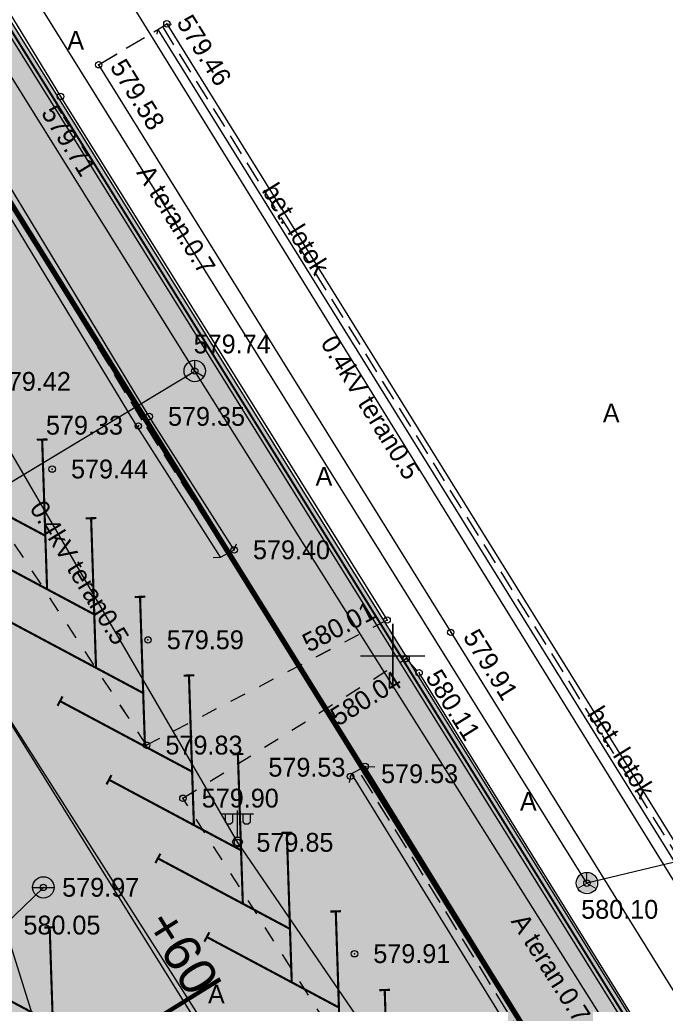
# Model space of a CAD drawing. Header units: metres. Extents: x 733306 to 734033, y 4473325 to 4475372.
# Tile 22 of 27: x 733883 to 733913, y 4475034 to 4475080. Entities that reach past the tile are written whole.
import ezdxf
from ezdxf.enums import TextEntityAlignment as Align

# ---------------------------------------------------------------- set-up
doc = ezdxf.new("R2010")
doc.units = ezdxf.units.M
doc.header["$LTSCALE"] = 0.5
doc.header["$MEASUREMENT"] = 0
doc.header["$PDMODE"] = 32
doc.header["$PDSIZE"] = 0.3
for name, pattern in [('Д_ТРОТ_ТРУБА', [3, 1.5, -1.5]), ('ДОРОГИ_СТРОЯЩ', [9, 8, -1]), ('ЗД_СТР_РАЗВ', [3, 2, -1]), ('невидимая2', [0.1875, 0.125, -0.0625])]:
    doc.linetypes.add(name, pattern=pattern)
for name, color, linetype in [('(001) Setka', 92, 'Continuous'), ('(001) Сетка', 92, 'Continuous'), ('(007) Здания', 7, 'Continuous'), ('(011) Quduqlar', 7, 'Continuous'), ('(014) Водопровод', 5, 'ИК_Водопровод -------в--------'), ('(016) Кабель', 1, 'Continuous'), ('(019) Связь', 3, 'ИК_КАБ_СВЯЗИ'), ('(022) Возд. Линии', 7, 'Continuous'), ("(025) Yo'llar", 7, 'Continuous'), ('(025) Дорога', 7, 'Continuous'), ('(027) Gidrografiya', 7, 'Continuous'), ('(040) Devor', 7, 'Continuous'), ('Трассы.Километры и пикеты', 7, 'Continuous')]:
    doc.layers.add(name, color=color, linetype=linetype)
doc.styles.add('Arial_00010', font='arial.ttf', dxfattribs={"height": 0.2})
doc.styles.add('BM-431', font='txt')
doc.styles.add('D-431', font='txt')
doc.styles.add('S', font='txtwr', dxfattribs={"oblique": 15})
doc.linetypes.add('ИК_Водопровод -------в--------', pattern='A,9,-0.6,["В",Standard,S=1.2,R=0,X=0,Y=-0.6],-1.2', length=10.8)
doc.linetypes.add('ИК_КАБ_СВЯЗИ', pattern='A,4,["o",Standard,S=0.5,R=0,X=0,Y=-0.125],4,-2', length=10)
doc.linetypes.add('ИК_Э_КАБ_НН', pattern='A,8,-2,["<",Standard,S=1,R=0,X=0,Y=-0.5],8,[">",Standard,S=1,R=0,X=-0.5,Y=-0.5],-2', length=20)
doc.linetypes.add('ОГРАДА_М_1М', pattern='A,2.5,["о",Standard,S=1,R=0,X=0,Y=-0.35],0.5,["0",Standard,S=0.5,R=0,X=-0.3,Y=-0.25],2.5', length=5.5)
doc.linetypes.add('ограждение2', pattern='A,0.25,-0.1,[132,ltypeshp.shx,S=0.1,R=0,X=-0.1,Y=0],-0.1,1', length=1.45)
pattern_1 = [(45, (2188.95611, 1349.47853), (0.0662912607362, 0.243067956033), [0.3125, -0.0625, 0, -0.0625])]

# ---------------------------------------------------------------- blocks, each defined once
blk = doc.blocks.new('117_2_I')
h = blk.add_hatch(color=255)
h.paths.add_polyline_path([(-0.1, 0.894, 0.381966), (-0.9, 0, 0.103431), (-0.825, -0.361), (-0.1, 0.058)])
h.paths.add_polyline_path([(0, -0.115), (-0.725, -0.534, 0.505362), (0.725, -0.534)])
h.paths.add_polyline_path([(0.1, 0.894), (0.1, 0.058), (0.825, -0.361, 0.103431), (0.9, 0, 0.381966)])
at = {"color": 7}
for points in [[(-0.866, -0.5), (0, 0), (0, 1)], [(0, 0), (0.866, -0.5)]]:
    blk.add_lwpolyline(points, dxfattribs=at)
blk.add_circle((0, 0), 1, dxfattribs=at)
blk = doc.blocks.new('U1104')
for p, q in [((0.026923, 0.425801), (0.026923, 2.925801)), ((-1.473077, 2.625801), (1.526923, 2.625801)), ((-1.123077, 2.625801), (-1.123077, 1.875801)), ((-1.123077, 1.875801), (-0.973077, 1.675801)), ((-0.623077, 1.675801), (-0.423077, 1.875801)), ((-0.423077, 1.875801), (-0.423077, 2.625801)), ((0.526923, 2.625801), (0.526923, 1.875801)), ((0.526923, 1.875801), (0.676923, 1.675801)), ((1.026923, 1.675801), (1.226923, 1.875801)), ((1.226923, 1.875801), (1.226923, 2.625801)), ((-0.973077, 1.675801), (-0.623077, 1.675801)), ((0.676923, 1.675801), (1.026923, 1.675801))]:
    blk.add_line(p, q)
blk.add_lwpolyline([(0.526923, -0.007212), (0.276923, 0.425801), (-0.223077, 0.425801), (-0.473077, -0.007212), (-0.223077, -0.440225), (0.276923, -0.440225)], close=True)
at = {"color": 4, "style": 'S', "oblique": 15}
blk.add_attdef('Z', (1.020656, -1.366005), '', height=2, dxfattribs=at)
blk = doc.blocks.new('117_2_A')
h = blk.add_hatch(color=255)
h.paths.add_polyline_path([(-0.894, 0.1), (0.894, 0.1, 0.894427)])
h.paths.add_polyline_path([(0.894, -0.1), (-0.894, -0.1, 0.894427)])
at = {"color": 7}
blk.add_lwpolyline([(-1, 0), (1, 0)], dxfattribs=at)
blk.add_circle((0, 0), 1, dxfattribs=at)
blk = doc.blocks.new('Setka')
at = {"layer": '(001) Сетка'}
for p, q in [((0, 1.5), (0, -1.5)), ((-1.5, 0), (1.5, 0))]:
    blk.add_line(p, q, dxfattribs=at)
blk = doc.blocks.new('dsfgfdgfdg')
at = {"layer": '(007) Здания', "color": 8, "lineweight": 30, "true_color": 0x828282}
for points in [[(732166.025, 4473701.412), (732165.852, 4473701.551), (732165.861, 4473702.051), (732165.991, 4473702.227)], [(732187.991, 4473690.305), (732188.156, 4473690.591), (732188.222, 4473691.317), (732188.047, 4473691.56)], [(732200.281, 4473689.927), (732199.976, 4473690.24), (732200.052, 4473690.956), (732200.314, 4473691.322)]]:
    blk.add_lwpolyline(points, dxfattribs=at)
at = {"layer": '(007) Здания', "color": 8, "true_color": 0x828282}
for points, elevation in [([(732165.861, 4473702.051), (732221.838, 4473700.963), (732235.571, 4473700.765)], 579.459), ([(732165.852, 4473701.551), (732221.829, 4473700.463), (732235.563, 4473700.265)], 579.459), ([(732188.222, 4473691.317), (732180.825, 4473691.376), (732143.513, 4473692.504)], 579.396), ([(732188.156, 4473690.591), (732180.76, 4473690.649), (732143.497, 4473691.776)], 578.996), ([(732235.821, 4473690.162), (732200.052, 4473690.956)], 579.937), ([(732235.745, 4473689.446), (732199.976, 4473690.24)], 579.957)]:
    blk.add_lwpolyline(points, dxfattribs=dict(at, elevation=elevation))
at = {"layer": '(007) Здания', "color": 8, "linetype": 'ЗД_СТР_РАЗВ', "true_color": 0x828282}
for points, elevation in [([(732165.857, 4473701.801), (732221.833, 4473700.713), (732235.567, 4473700.515)], 579.459), ([(732188.189, 4473690.954), (732180.793, 4473691.012), (732143.53, 4473692.139)], 578.996), ([(732235.783, 4473689.804), (732200.014, 4473690.598)], 579.937)]:
    blk.add_lwpolyline(points, dxfattribs=dict(at, elevation=elevation))
at = {"layer": '(007) Здания', "color": 8, "linetype": 'Continuous', "true_color": 0x828282}
for p in [(732165.861, 4473702.051, 579.459), (732165.736, 4473698.332, 579.583), (732196.955, 4473697.719, 579.915), (732210.261, 4473696.688, 580.101), (732166.011, 4473696.033, 579.706), (732194.858, 4473695.537, 580.013), (732197.743, 4473695.447, 580.111), (732196.856, 4473695.299, 580.036), (732180.197, 4473694.318, 579.738), (732180.825, 4473691.376, 579.353), (732188.222, 4473691.317, 579.396), (732200.052, 4473690.956, 579.533), (732180.923, 4473690.71, 579.333), (732200.065, 4473690.129, 579.529), (732180.427, 4473686.233, 579.443), (732207.129, 4473685.774, 579.914), (732189.564, 4473685.649, 579.588), (732199.791, 4473684.017, 579.849), (732196.667, 4473682.996, 579.898), (732193.663, 4473682.92, 579.833), (732196.62, 4473675.255, 579.965)]:
    blk.add_point(p, dxfattribs=at)
at = {"layer": '(014) Водопровод', "color": 8, "true_color": 0x828282}
blk.add_lwpolyline([(732209.308, 4473669.376), (732197.119, 4473672.774), (732196.62, 4473675.255)], dxfattribs=at)
at = {"layer": '(016) Кабель', "color": 8, "linetype": 'ИК_Э_КАБ_НН', "true_color": 0x828282}
for points in [[(732127.458, 4473701.076), (732162.461, 4473701.202), (732218.462, 4473700.014), (732246.647, 4473699.357), (732272.891, 4473699.155), (732300.015, 4473698.502), (732331.362, 4473702.109)], [(732130.787, 4473690.599), (732136.14, 4473690.023), (732150.367, 4473684.68), (732173.618, 4473685.257), (732199.791, 4473684.017), (732229.686, 4473684.78), (732247.852, 4473683.762), (732265.051, 4473683.732)]]:
    blk.add_lwpolyline(points, dxfattribs=at)
at = {"layer": '(019) Связь', "color": 8, "true_color": 0x828282}
for points in [[(732216.481, 4473714.278), (732210.261, 4473696.688), (732127.905, 4473698.129)], [(732327.348, 4473690.119), (732321.925, 4473691.317), (732297.45, 4473690.674), (732275.838, 4473689.279), (732229.877, 4473693.676), (732180.197, 4473694.318), (732128.055, 4473695.241)], [(732156.833, 4473600.361), (732168.947, 4473630.852), (732178.795, 4473649.582), (732180.197, 4473694.318)]]:
    blk.add_lwpolyline(points, dxfattribs=at)
at = {"layer": '(025) Дорога', "color": 8, "linetype": 'ЗД_СТР_РАЗВ', "true_color": 0x828282, "elevation": 579.583}
blk.add_lwpolyline([(732165.736, 4473698.332), (732165.852, 4473701.551)], dxfattribs=at)
at = {"layer": '(025) Дорога', "color": 8, "linetype": 'Д_ТРОТ_ТРУБА', "true_color": 0x828282}
for points, elevation in [([(732194.858, 4473695.537), (732193.663, 4473682.92), (732151.329, 4473682.676), (732151.187, 4473678.236), (732144.891, 4473678.281), (732143.047, 4473681.261), (732143.171, 4473696.502), (732143.777, 4473696.624)], 579.258), ([(732236.23, 4473694.716), (732236.082, 4473682.702), (732196.667, 4473682.996), (732196.856, 4473695.299), (732197.743, 4473695.447)], 580.501)]:
    blk.add_lwpolyline(points, dxfattribs=dict(at, elevation=elevation))
at = {"layer": '(040) Devor', "color": 8, "linetype": 'ОГРАДА_М_1М', "true_color": 0x828282, "flags": 128}
for points, elevation in [([(732165.736, 4473698.332), (732196.955, 4473697.719), (732235.495, 4473696.969)], 579.583), ([(732143.777, 4473696.624), (732166.011, 4473696.033), (732194.858, 4473695.537)], 579.258), ([(732236.23, 4473694.716), (732197.743, 4473695.447)], 580.501)]:
    blk.add_lwpolyline(points, dxfattribs=dict(at, elevation=elevation))
at = {"layer": '(001) Setka', "color": 8, "true_color": 0x828282, "rotation": 57.07525194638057}
blk.add_blockref('Setka', (732196.41, 4473694.842), dxfattribs=at)
at = {"layer": '(011) Quduqlar', "color": 8, "true_color": 0x828282, "xscale": 0.5, "yscale": 0.5, "zscale": 0.5, "rotation": 57.07525194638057}
for name, p in [('117_2_I', (732210.261, 4473696.688, 580.101)), ('117_2_I', (732180.197, 4473694.318, 579.738)), ('117_2_A', (732196.62, 4473675.255, 579.965))]:
    blk.add_blockref(name, p, dxfattribs=at)
at = {"layer": '(022) Возд. Линии', "color": 8, "true_color": 0x828282, "xscale": 0.5, "yscale": 0.5, "zscale": 0.5, "rotation": 57.07525194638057}
blk.add_blockref('U1104', (732199.761, 4473684.021, 581.086), dxfattribs=at)
at = {"layer": '(007) Здания', "color": 8, "true_color": 0x828282, "char_height": 0.88, "attachment_point": 4, "style": 'D-431'}
for s, insert, rotation in [('579.46', (732166.047, 4473702.872, 579.459), 358.8866), ('579.58', (732166.093, 4473699.135, 579.583), 358.8749), ('579.91', (732197.438, 4473698.497, 579.915), 358.8864), ('580.10', (732211.149, 4473695.795, 580.101), 57.0753), ('579.74', (732179.114, 4473694.96, 579.738), 57.0753), ('580.11', (732198.068, 4473695.999, 580.111), 358.911), ('579.71', (732166.156, 4473695.264, 579.706), 359.0152), ('579.35', (732181.304, 4473692.114, 579.353), 57.0753), ('579.40', (732188.7, 4473692.056, 579.396), 57.0753), ('580.01', (732193.724, 4473691.676, 580.013), 84.5906), ('580.04', (732197.37, 4473690.909, 580.036), 89.2593), ('579.53', (732200.743, 4473691.389, 579.533), 57.0753), ('579.53', (732197.624, 4473687.135, 579.529), 57.0753), ('579.33', (732178.55, 4473687.101, 579.333), 57.0753), ('579.44', (732180.906, 4473686.972, 579.443), 57.0753), ('579.59', (732190.043, 4473686.388, 579.588), 57.0753), ('579.91', (732207.607, 4473686.513, 579.914), 57.0753), ('579.42', (732175.505, 4473686.169, 579.425), 57.0753), ('579.85', (732200.269, 4473684.756, 579.849), 57.0753), ('579.83', (732194.142, 4473683.658, 579.833), 57.0753), ('579.90', (732197.146, 4473683.735, 579.898), 57.0753), ('579.97', (732197.099, 4473675.994, 579.965), 57.0753), ('580.05', (732197.597, 4473673.513, 580.055), 57.0753)]:
    blk.add_mtext(s, dxfattribs=dict(at, insert=insert, rotation=rotation))
at = {"layer": '(016) Кабель', "color": 8, "linetype": 'Continuous', "true_color": 0x828282, "style": 'BM-431'}
for rotation, p in [(358.7853, (732182.279, 4473699.94, -372)), (358.6217, (732181.367, 4473684.332, -372))]:
    blk.add_text('0.4kV teran0.5', height=0.875, rotation=rotation, dxfattribs=at).set_placement(p)
at = {"layer": '(019) Связь', "color": 8, "linetype": 'Continuous', "true_color": 0x828282, "style": 'BM-431'}
for rotation, p in [(358.9974, (732170.914, 4473697.051, -2904.417)), (359.2593, (732209.816, 4473692.717, -3484))]:
    blk.add_text('A teran.0.7', height=0.875, rotation=rotation, dxfattribs=at).set_placement(p)
at = {"layer": "(025) Yo'llar", "color": 8, "linetype": 'ДОРОГИ_СТРОЯЩ', "true_color": 0x828282, "style": 'BM-431'}
for p in [(732192.578, 4473709.026), (732164.343, 4473697.491), (732187.765, 4473696.148), (732205.714, 4473695.905), (732205.359, 4473678.767, 580.006)]:
    blk.add_text('A', height=0.875, rotation=57.0753, dxfattribs=at).set_placement(p)
at = {"layer": '(027) Gidrografiya', "color": 8, "true_color": 0x828282, "style": 'BM-431'}
for p in [(732174.805, 4473701.512, 579.459), (732203.609, 4473700.978, 579.459)]:
    blk.add_text('bet. lotok', height=0.875, rotation=358.8866, dxfattribs=at).set_placement(p)
blk = doc.blocks.new('оллорлролорл')
at = {"layer": '(007) Здания', "color": 7, "true_color": 0xffffff, "const_width": 0.1}
for points in [[(732174.791, 4473688.167), (732180.788, 4473684.558)], [(732179.12, 4473688.089), (732185.118, 4473684.479)], [(732183.45, 4473688.01), (732189.447, 4473684.4)], [(732187.779, 4473687.931), (732193.776, 4473684.322)], [(732192.108, 4473687.852), (732198.106, 4473684.243)], [(732196.438, 4473687.774), (732202.435, 4473684.164)], [(732200.767, 4473687.695), (732206.765, 4473684.085)], [(732205.097, 4473687.616), (732211.094, 4473684.007)], [(732172.521, 4473682.458), (732178.646, 4473685.847)], [(732176.851, 4473682.379), (732182.976, 4473685.768)], [(732181.18, 4473682.3), (732187.305, 4473685.689)], [(732185.51, 4473682.221), (732191.635, 4473685.611)], [(732189.839, 4473682.143), (732195.964, 4473685.532)], [(732194.169, 4473682.064), (732200.293, 4473685.453)], [(732198.498, 4473681.985), (732204.623, 4473685.375)]]:
    blk.add_lwpolyline(points, dxfattribs=at)
blk = doc.blocks.new('BLOCK_2_14_0_255')
at = {"layer": 'Трассы.Километры и пикеты', "color": 0, "const_width": 2}
blk.add_lwpolyline([(0, -20), (0, 20)], dxfattribs=at)
blk = doc.blocks.new('hjhgjghjfghjhgj')
at = {"layer": '(007) Здания', "true_color": 0xababab}
h = blk.add_hatch(dxfattribs=at)
h.set_pattern_fill('ANSI36', color=253)
h.set_pattern_definition([(45, (368243.9679, 2238217.12241), (0.066291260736, 0.243067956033), [0.3125, -0.0625, 0, -0.0625])])
edge = h.paths.add_edge_path(flags=16)
edge.add_line((734380.208, 4475005.519), (734379.664, 4474963.501))
edge.add_line((734379.664, 4474963.501), (734335.295, 4474963.961))
edge.add_arc((734335.102, 4474991.296), 27.336, 266.4132, 270.4063, ccw=False)
edge.add_arc((734333.642, 4474965.331), 1.341, 224.5487, 259.2354, ccw=False)
edge.add_arc((734333.517, 4474965.398), 1.305, 172.9705, 230.5075, ccw=False)
edge.add_arc((734337.726, 4474965.761), 5.509, 176.4014, 182.1157, ccw=False)
edge.add_line((734332.228, 4474966.107), (734333.293, 4475001.234))
edge.add_arc((734337.682, 4475001.177), 4.39, 89.9353, 179.2586, ccw=False)
edge.add_line((734337.687, 4475005.567), (734380.208, 4475005.519))
h.paths.add_polyline_path([(734380.818, 4474961.489), (734381.396, 4475006.128), (734385.396, 4475006.123), (734384.818, 4474961.447)], flags=17)
h.paths.add_polyline_path([(734380.846, 4474963.489), (734379.666, 4474963.501), (734379.724, 4474968.111), (734380.904, 4474968.095)], flags=16)
h.paths.add_polyline_path([(734380.846, 4474963.489), (734379.666, 4474963.501)], flags=16)
edge = h.paths.add_edge_path()
edge.add_line((734384.818, 4474961.447), (734384.745, 4474954.448))
edge.add_line((734384.745, 4474954.448), (734443.54, 4474953.838))
edge.add_arc((734443.628, 4474962.337), 8.5, 269.4057, 359.2586)
edge.add_line((734452.127, 4474962.227), (734453.258, 4475049.593))
edge.add_line((734453.258, 4475049.593), (734446.258, 4475049.683))
edge.add_line((734446.258, 4475049.683), (734445.848, 4475017.996))
edge.add_arc((734440.849, 4475018.061), 5, 269.9353, 359.2586, ccw=False)
edge.add_line((734440.843, 4475013.061), (734337.897, 4475013.177))
edge.add_arc((734337.902, 4475018.177), 5, 179.2586, 269.9353, ccw=False)
edge.add_line((734332.903, 4475018.242), (734333.337, 4475051.826))
edge.add_line((734333.337, 4475051.826), (734326.338, 4475051.916))
edge.add_line((734326.338, 4475051.916), (734325.195, 4474963.588))
edge.add_arc((734333.694, 4474963.478), 8.5, 179.2586, 269.4057)
edge.add_line((734333.606, 4474954.978), (734380.745, 4474954.489))
edge.add_line((734380.745, 4474954.489), (734380.747, 4474954.589))
edge.add_line((734380.747, 4474954.589), (734380.818, 4474961.489))
edge.add_line((734380.818, 4474961.489), (734384.818, 4474961.447))
h.paths.add_polyline_path([(734384.903, 4474968.057), (734386.083, 4474968.042), (734386.032, 4474964.045), (734384.852, 4474964.057)])
h.paths.add_polyline_path([(734385.848, 4474964.047), (734384.852, 4474964.057), (734384.903, 4474968.057), (734385.9, 4474968.044), (734386.388, 4475005.512), (734385.388, 4475005.513), (734384.804, 4474962.63), (734384.843, 4474963.447), (734385.84, 4474963.437)])
at = {"layer": '(007) Здания', "ltscale": 0.1}
h = blk.add_hatch(dxfattribs=at)
h.set_pattern_fill('AR-HBONE', color=30, scale=0.2)
h.set_pattern_definition([(45, (2188.9561, 1349.4785), (9e-17, 1.1313708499), [2.4, -0.8]), (135, (2189.5218, 1350.0442), (9e-17, 1.1313708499), [2.4, -0.8])])
h.paths.add_polyline_path([(734325.065, 4474953.567), (734326.255, 4475045.509), (734324.755, 4475045.536), (734323.565, 4474953.582)])
edge = h.paths.add_edge_path()
edge.add_line((734444.998, 4474952.323), (734445.019, 4474953.952))
edge.add_arc((734443.628, 4474962.337), 8.5, 269.4057, 279.4228, ccw=False)
edge.add_line((734443.54, 4474953.838), (734333.606, 4474954.978))
edge.add_arc((734333.694, 4474963.478), 8.5, 259.0943, 269.4057, ccw=False)
edge.add_line((734332.086, 4474955.131), (734332.065, 4474953.494))
edge.add_line((734332.065, 4474953.494), (734444.998, 4474952.323))
h.paths.add_polyline_path([(734453.797, 4474975.343), (734452.297, 4474975.362), (734451.998, 4474952.25), (734453.498, 4474952.235)])
h.paths.add_polyline_path([(734454.395, 4475021.537), (734452.895, 4475021.557), (734452.349, 4474979.362), (734453.849, 4474979.342)])
h.paths.add_polyline_path([(734452.947, 4475025.557), (734454.447, 4475025.537), (734454.621, 4475038.994), (734454.62, 4475038.994), (734454.623, 4475039.174), (734454.675, 4475043.174), (734453.175, 4475043.201)])
at = {"layer": '(007) Здания'}
h = blk.add_hatch(dxfattribs=at)
h.set_pattern_fill('ANSI36', color=4)
h.set_pattern_definition(pattern_1)
edge = h.paths.add_edge_path()
edge.add_line((734352.157, 4475013.161), (734352.158, 4475013.771))
edge.add_line((734352.158, 4475013.771), (734337.897, 4475013.787))
edge.add_arc((734337.902, 4475018.177), 4.39, 179.2586, 269.9353, ccw=False)
edge.add_line((734333.513, 4475018.234), (734333.864, 4475045.37))
edge.add_line((734333.864, 4475045.37), (734333.254, 4475045.381))
edge.add_line((734333.254, 4475045.381), (734332.903, 4475018.242))
edge.add_arc((734337.902, 4475018.177), 5, 179.2586, 269.9353)
edge.add_line((734337.897, 4475013.177), (734352.157, 4475013.161))
edge = h.paths.add_edge_path()
edge.add_line((734421.205, 4475013.693), (734421.204, 4475013.083))
edge.add_line((734421.204, 4475013.083), (734440.843, 4475013.061))
edge.add_arc((734440.849, 4475018.061), 5, 269.9353, 359.2586)
edge.add_line((734445.848, 4475017.996), (734446.176, 4475043.328))
edge.add_line((734446.176, 4475043.328), (734445.566, 4475043.339))
edge.add_line((734445.566, 4475043.339), (734445.238, 4475018.004))
edge.add_arc((734440.849, 4475018.061), 4.39, 269.9353, 359.2586, ccw=False)
edge.add_line((734440.844, 4475013.671), (734421.205, 4475013.693))
h.paths.add_polyline_path([(734417.204, 4475013.088), (734417.205, 4475013.698), (734356.158, 4475013.766), (734356.157, 4475013.156)])
h = blk.add_hatch(dxfattribs=at)
h.set_pattern_fill('ANSI36', color=8)
h.set_pattern_definition(pattern_1)
h.paths.add_polyline_path([(734333.259, 4475045.781), (734333.254, 4475045.381), (734446.176, 4475043.328), (734446.181, 4475043.728)])
h = blk.add_hatch(dxfattribs=at)
h.set_pattern_fill('TRIANG', color=3)
h.set_pattern_definition([(60, (2188.9561, 1349.47853), (-0.187499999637, 0.32475952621), [0.1875, -0.1875]), (120, (2188.9561, 1349.47853), (-0.374999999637, 2.1e-10), [0.1875, -0.1875]), (0, (2188.86236, 1349.6409), (0.1875, 0.324759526), [0.1875, -0.1875])])
h.paths.add_polyline_path([(734445.514, 4475039.34), (734445.566, 4475043.339), (734333.864, 4475045.37), (734333.812, 4475041.371)])
at = {"layer": '(007) Здания', "ltscale": 2, "true_color": 0xababab}
h = blk.add_hatch(color=253, dxfattribs=at)
h.dxf.hatch_style = 1
h.paths.add_polyline_path([(734333.81, 4475041.191), (734333.513, 4475018.234, 0.417677), (734337.897, 4475013.787), (734440.844, 4475013.671, 0.410758), (734445.238, 4475018.004), (734445.512, 4475039.16)])
at = {"layer": '(007) Здания', "color": 1, "linetype": 'ограждение2', "ltscale": 3, "const_width": 0.1}
blk.add_lwpolyline([(734333.258, 4475045.581), (734446.18, 4475043.528)], dxfattribs=at)
at = {"layer": '(007) Здания', "color": 1}
for points in [[(734333.254, 4475045.381), (734446.176, 4475043.328)], [(734333.259, 4475045.781), (734446.181, 4475043.728)], [(734333.812, 4475041.371), (734445.514, 4475039.34)], [(734333.809, 4475041.191), (734445.511, 4475039.16)]]:
    blk.add_lwpolyline(points, dxfattribs=at)
at = {"layer": '(007) Здания', "color": 2, "const_width": 0.18}
blk.add_lwpolyline([(734333.81, 4475041.281), (734445.513, 4475039.25)], dxfattribs=at)
at = {"layer": '(007) Здания', "linetype": 'невидимая2', "ltscale": 30, "const_width": 0.18}
blk.add_lwpolyline([(734333.81, 4475041.281), (734445.513, 4475039.25)], dxfattribs=at)
at = {"layer": '(007) Здания', "color": 7, "true_color": 0xffffff}
for points in [[(734368.098, 4475036.283, 0.1, 0.1, 0), (734367.969, 4475036.069, 0.1, 0.1, 0), (734367.84, 4475035.855, 0, 0, 0)], [(734372.427, 4475036.204, 0.1, 0.1, 0), (734372.299, 4475035.99, 0.1, 0.1, 0), (734372.17, 4475035.776, 0, 0, 0)], [(734376.757, 4475036.126, 0.1, 0.1, 0), (734376.628, 4475035.911, 0.1, 0.1, 0), (734376.499, 4475035.697, 0, 0, 0)], [(734381.086, 4475036.047, 0.1, 0.1, 0), (734380.957, 4475035.833, 0.1, 0.1, 0), (734380.828, 4475035.619, 0, 0, 0)], [(734385.416, 4475035.968, 0.1, 0.1, 0), (734385.287, 4475035.754, 0.1, 0.1, 0), (734385.158, 4475035.54, 0, 0, 0)], [(734389.745, 4475035.889, 0.1, 0.1, 0), (734389.616, 4475035.675, 0.1, 0.1, 0), (734389.487, 4475035.461, 0, 0, 0)], [(734394.075, 4475035.811, 0.1, 0.1, 0), (734393.946, 4475035.597, 0.1, 0.1, 0), (734393.817, 4475035.382, 0, 0, 0)], [(734398.404, 4475035.732, 0.1, 0.1, 0), (734398.275, 4475035.518, 0.1, 0.1, 0), (734398.146, 4475035.304, 0, 0, 0)], [(734378.809, 4475029.904, 0.1, 0.1, 0), (734378.688, 4475030.123, 0.1, 0.1, 0), (734378.567, 4475030.342, 0, 0, 0)], [(734383.139, 4475029.826, 0.1, 0.1, 0), (734383.018, 4475030.044, 0.1, 0.1, 0), (734382.896, 4475030.263, 0, 0, 0)], [(734387.468, 4475029.747, 0.1, 0.1, 0), (734387.347, 4475029.966, 0.1, 0.1, 0), (734387.226, 4475030.184, 0, 0, 0)], [(734391.797, 4475029.668, 0.1, 0.1, 0), (734391.676, 4475029.887, 0.1, 0.1, 0), (734391.555, 4475030.106, 0, 0, 0)], [(734387.435, 4475024.18, 0.1, 0.1, 0), (734387.306, 4475023.966, 0.1, 0.1, 0), (734387.177, 4475023.751, 0, 0, 0)]]:
    blk.add_lwpolyline(points, format="xyseb", dxfattribs=at)
at = {"layer": '(007) Здания', "color": 7, "true_color": 0xffffff, "const_width": 0.1}
for points in [[(734387.306, 4475023.966), (734393.304, 4475020.356)], [(734385.037, 4475018.256), (734391.162, 4475021.645)]]:
    blk.add_lwpolyline(points, dxfattribs=at)
at = {"color": 1, "ltscale": 20, "elevation": 579.294}
blk.add_lwpolyline([(734333.639, 4475027.99), (734445.357, 4475027.203)], dxfattribs=at)
at = {"layer": '(007) Здания', "color": 6}
blk.add_blockref('dsfgfdgfdg', (2188.956, 1349.479), dxfattribs=at)
at = {"layer": '(007) Здания'}
blk.add_blockref('оллорлролорл', (2193.178, 1347.902), dxfattribs=at)
at = {"layer": 'Трассы.Километры и пикеты', "color": 1, "true_color": 0xff0000, "xscale": 0.1, "yscale": 0.1, "rotation": 358.9581643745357}
blk.add_blockref('BLOCK_2_14_0_255', (734393.635, 4475027.345, 579.728), dxfattribs=at)
at = {"layer": 'Трассы.Километры и пикеты', "color": 1, "true_color": 0xff0000, "style": 'Arial_00010'}
blk.add_text('+60', height=1.7183, rotation=358.9582, dxfattribs=at).set_placement((734393.631, 4475027.122, 579.728), align=Align.BOTTOM_RIGHT)

msp = doc.modelspace()

# ---------------------------------------------------------------- linework, layer by layer
at = {"layer": '(007) Здания', "color": 4, "linetype": 'ЗД_СТР_РАЗВ'}
for points, elevation in [([(733892.268, 4475054.787), (733888.297, 4475061.027), (733868.989, 4475092.917)], 578.996), ([(733889.235, 4475079.428), (733918.747, 4475031.851), (733926.045, 4475020.215)], 579.459), ([(733917.172, 4475014.213), (733898.397, 4475044.668)], 579.937)]:
    msp.add_lwpolyline(points, dxfattribs=dict(at, elevation=elevation))
at = {"layer": '(007) Здания'}
for points, elevation in [([(733892.591, 4475054.957), (733888.62, 4475061.197), (733869.286, 4475093.13)], 579.396), ([(733891.946, 4475054.617), (733887.975, 4475060.857), (733868.667, 4475092.747)], 578.996), ([(733889.447, 4475079.56), (733918.959, 4475031.983), (733926.257, 4475020.348)], 579.459), ([(733889.022, 4475079.296), (733918.535, 4475031.718), (733925.833, 4475020.082)], 579.459), ([(733916.851, 4475014.05), (733898.076, 4475044.505)], 579.957), ([(733917.493, 4475014.375), (733898.718, 4475044.83)], 579.937)]:
    msp.add_lwpolyline(points, dxfattribs=dict(at, elevation=elevation))
at = {"layer": '(007) Здания', "lineweight": 30}
for points in [[(733888.999, 4475079.076), (733889.022, 4475079.296), (733889.447, 4475079.56), (733889.665, 4475079.547)], [(733891.616, 4475054.6), (733891.946, 4475054.617), (733892.591, 4475054.957), (733892.7, 4475055.236)], [(733897.979, 4475044.079), (733898.076, 4475044.505), (733898.718, 4475044.83), (733899.168, 4475044.81)]]:
    msp.add_lwpolyline(points, dxfattribs=at)
at = {"layer": '(007) Здания', "linetype": 'Continuous'}
for p in [(733889.447, 4475079.56, 579.459), (733886.257, 4475077.644, 579.583), (733884.477, 4475076.163, 579.706), (733890.748, 4475063.324, 579.738), (733888.62, 4475061.197, 579.353), (733888.114, 4475060.753, 579.333), (733884.087, 4475058.736, 579.443), (733892.591, 4475054.957, 579.396), (733899.74, 4475051.68, 580.013), (733902.711, 4475051.106, 579.915), (733888.563, 4475050.749, 579.588), (733900.626, 4475049.874, 580.036), (733901.233, 4475049.21, 580.111), (733888.5, 4475045.825, 579.833), (733898.718, 4475044.83, 579.533), (733898.031, 4475044.37, 579.529), (733890.197, 4475043.345, 579.898), (733892.752, 4475041.278, 579.849), (733909.078, 4475039.377, 580.101), (733883.674, 4475039.177, 579.965), (733898.215, 4475036.074, 579.914)]:
    msp.add_point(p, dxfattribs=at)
at = {"layer": '(014) Водопровод'}
msp.add_lwpolyline([(733885.635, 4475025.331), (733881.862, 4475037.41), (733883.674, 4475039.177)], dxfattribs=at)
at = {"layer": '(016) Кабель', "linetype": 'ИК_Э_КАБ_НН'}
for points in [[(733867.755, 4475111.265), (733886.886, 4475081.953), (733916.328, 4475034.301), (733931.096, 4475010.286), (733945.191, 4474988.147), (733959.386, 4474965.025), (733979.452, 4474940.673)], [(733860.77, 4475102.777), (733863.197, 4475097.97), (733866.444, 4475083.124), (733879.566, 4475063.921), (733892.752, 4475041.278), (733909.641, 4475016.599), (733918.661, 4475000.798), (733927.984, 4474986.345)]]:
    msp.add_lwpolyline(points, dxfattribs=at)
at = {"layer": '(019) Связь'}
for points in [[(733927.224, 4475043.717), (733909.078, 4475039.377), (733865.524, 4475109.289)], [(733967.205, 4474937.526), (733965.264, 4474942.728), (733951.421, 4474962.923), (733938.503, 4474980.305), (733917.212, 4475021.274), (733890.748, 4475063.324), (733863.182, 4475107.593)], [(733799.183, 4475031.866), (733831.361, 4475038.271), (733852.435, 4475040.185), (733890.748, 4475063.324)]]:
    msp.add_lwpolyline(points, dxfattribs=at)
at = {"layer": '(025) Дорога', "linetype": 'Д_ТРОТ_ТРУБА'}
for points, elevation in [([(733899.74, 4475051.68), (733888.5, 4475045.825), (733865.285, 4475081.227), (733861.481, 4475078.933), (733858.097, 4475084.243), (733859.596, 4475087.41), (733872.457, 4475095.59), (733872.888, 4475095.148)], 579.258), ([(733921.538, 4475016.507), (733911.373, 4475010.101), (733890.197, 4475043.345), (733900.626, 4475049.874), (733901.233, 4475049.21)], 580.501)]:
    msp.add_lwpolyline(points, dxfattribs=dict(at, elevation=elevation))
at = {"layer": '(025) Дорога', "linetype": 'ЗД_СТР_РАЗВ', "elevation": 579.583}
msp.add_lwpolyline([(733886.257, 4475077.644), (733889.022, 4475079.296)], dxfattribs=at)
at = {"layer": '(040) Devor', "linetype": 'ОГРАДА_М_1М', "flags": 128}
for points, elevation in [([(733872.888, 4475095.148), (733884.477, 4475076.163), (733899.74, 4475051.68)], 579.258), ([(733886.257, 4475077.644), (733902.711, 4475051.106), (733923.03, 4475018.349)], 579.583), ([(733921.538, 4475016.507), (733901.233, 4475049.21)], 580.501)]:
    msp.add_lwpolyline(points, dxfattribs=dict(at, elevation=elevation))
at = {"color": 1, "ltscale": 20}
msp.add_lwpolyline([(733917.564, 4474989.915), (733858.554, 4475084.78)], dxfattribs=at)

# ---------------------------------------------------------------- block references
at = {"layer": '(001) Setka'}
msp.add_blockref('Setka', (733900, 4475050), dxfattribs=at)
at = {"layer": '(011) Quduqlar', "xscale": 0.5, "yscale": 0.5, "zscale": 0.5}
for p in [(733890.748, 4475063.324, 579.738), (733909.078, 4475039.377, 580.101)]:
    msp.add_blockref('117_2_I', p, dxfattribs=at)
at = {"layer": '(011) Quduqlar', "color": 1, "xscale": 0.5, "yscale": 0.5, "zscale": 0.5}
msp.add_blockref('117_2_A', (733883.674, 4475039.177, 579.965), dxfattribs=at)
at = {"layer": '(022) Возд. Линии', "xscale": 0.5, "yscale": 0.5, "zscale": 0.5}
msp.add_blockref('U1104', (733892.739, 4475041.305, 581.086), dxfattribs=at)
at = {"rotation": 302.9247222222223}
msp.add_blockref('hjhgjghjfghjhgj', (-3421552.32, 2659131.623), dxfattribs=at)

# ---------------------------------------------------------------- texts
at = {"layer": '(007) Здания', "char_height": 0.88, "attachment_point": 4, "style": 'D-431'}
for s, insert, rotation in [('579.46', (733890.238, 4475079.851, 579.459), 301.8113), ('579.58', (733887.125, 4475077.781, 579.583), 301.7996), ('579.71', (733883.91, 4475075.624, 579.706), 301.9399), ('580.01', (733895.882, 4475050.534, 580.013), 27.5153), ('579.91', (733903.627, 4475051.124, 579.915), 301.8111), ('580.04', (733897.221, 4475047.056, 580.036), 32.1841), ('580.11', (733901.873, 4475049.237, 580.111), 301.8358)]:
    msp.add_mtext(s, dxfattribs=dict(at, insert=insert, rotation=rotation))
for s, insert in [('579.74', (733890.699, 4475064.582, 579.738)), ('579.42', (733881.358, 4475062.833, 579.425)), ('579.35', (733889.5, 4475061.197, 579.353)), ('579.33', (733883.795, 4475060.784, 579.333)), ('579.44', (733884.967, 4475058.736, 579.443)), ('579.40', (733893.471, 4475054.957, 579.396)), ('579.59', (733889.443, 4475050.749, 579.588)), ('579.83', (733889.38, 4475045.825, 579.833)), ('579.53', (733894.191, 4475044.791, 579.529)), ('579.53', (733899.458, 4475044.486, 579.533)), ('579.90', (733891.077, 4475043.345, 579.898)), ('579.85', (733893.632, 4475041.278, 579.849)), ('579.97', (733884.554, 4475039.177, 579.965)), ('580.10', (733908.812, 4475038.146, 580.101)), ('580.05', (733882.742, 4475037.41, 580.055)), ('579.91', (733899.095, 4475036.074, 579.914))]:
    msp.add_mtext(s, dxfattribs=dict(at, insert=insert))
at = {"layer": '(016) Кабель', "color": 0, "linetype": 'Continuous', "style": 'BM-431'}
for rotation, p in [(301.71, (733896.599, 4475064.632, -372)), (301.5465, (733883.002, 4475056.914, -372))]:
    msp.add_text('0.4kV teran0.5', height=0.875, rotation=rotation, dxfattribs=at).set_placement(p)
at = {"layer": '(019) Связь', "color": 0, "linetype": 'Continuous', "style": 'BM-431'}
for rotation, p in [(301.9222, (733887.997, 4475072.602, -2904.417)), (302.1841, (733905.504, 4475037.592, -3484))]:
    msp.add_text('A teran.0.7', height=0.875, rotation=rotation, dxfattribs=at).set_placement(p)
at = {"layer": "(025) Yo'llar", "linetype": 'ДОРОГИ_СТРОЯЩ', "style": 'BM-431'}
for p in [(733884.795, 4475078.356), (733909.823, 4475060.926), (733896.397, 4475057.966), (733905.95, 4475042.768), (733891.371, 4475033.751, 580.006)]:
    msp.add_text('A', height=0.875, dxfattribs=at).set_placement(p)
at = {"layer": '(027) Gidrografiya', "style": 'BM-431'}
for p in [(733893.856, 4475071.76, 579.459), (733909.064, 4475047.292, 579.459)]:
    msp.add_text('bet. lotok', height=0.875, rotation=301.8113, dxfattribs=at).set_placement(p)

doc.saveas('drawing.dxf')
